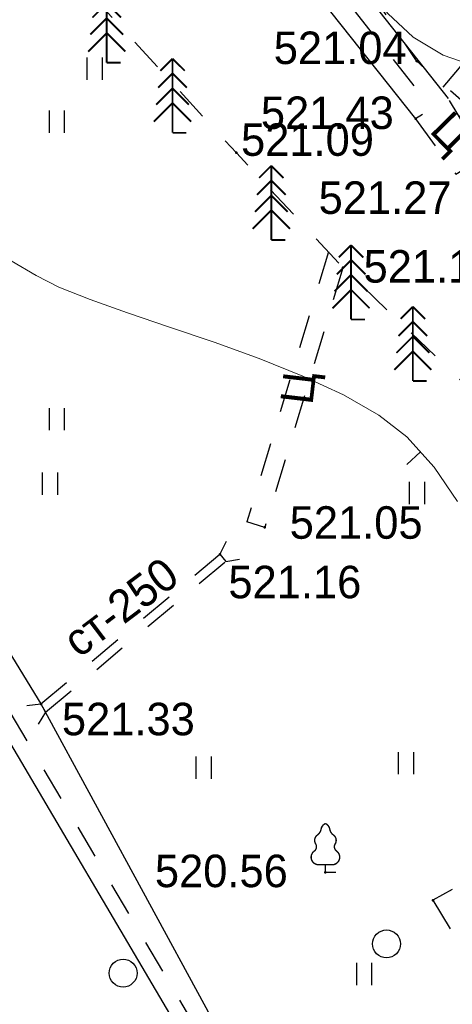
# Model space of a CAD drawing. Header units: millimetres. Extents: x 767170 to 66149698, y -983507 to 2493658.
# Tile 111 of 226: x 1988738 to 2000385, y -563826 to -537310. Entities that reach past the tile are written whole.
import ezdxf

# ---------------------------------------------------------------- set-up
doc = ezdxf.new("R2010")
doc.units = ezdxf.units.MM
doc.linetypes.add('Д_ТРОТ_ТРУБА', pattern=[3, 1.5, -1.5])
doc.linetypes.add('ДОРОГИ_СТРОЯЩ', pattern=[9, 8, -1])
for name, color, linetype in [('(004) Точки рельефа', 7, 'Continuous'), ('(022) Возд. Линии', 7, 'Continuous'), ('(025) Дорога', 7, 'Continuous'), ('(027) Гидрография', 7, 'Continuous'), ('(028) Гидротехн.', 7, 'Continuous'), ('(031) Горизонтали', 42, 'Continuous'), ('(036) Растительность', 7, 'Continuous'), ('(038) Деревья', 7, 'Continuous')]:
    doc.layers.add(name, color=color, linetype=linetype)
doc.layers.add('(042) Бергштрих', color=32, linetype='Continuous', lineweight=30)
doc.styles.add('BM-431', font='txt')
doc.styles.add('D-431', font='txt')

# ---------------------------------------------------------------- blocks, each defined once
blk = doc.blocks.new('ell')
at = {"const_width": 0.05}
for points in [[(0, 2), (-0.3285714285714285, 1.671428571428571)], [(0, 0), (0, 2)], [(0, 2), (0.3285714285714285, 1.671428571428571)], [(0, 1.6), (-0.3857142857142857, 1.214285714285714)], [(0, 1.6), (0.3857142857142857, 1.214285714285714)], [(0, 1.199999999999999), (-0.4428571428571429, 0.7571428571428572)], [(0, 1.199999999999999), (0.4428571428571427, 0.7571428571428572)], [(0, 0.8), (-0.5, 0.3)], [(0, 0.8), (0.5, 0.2999999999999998)], [(0, 0), (0.375, 0)]]:
    blk.add_lwpolyline(points, dxfattribs=at)
blk = doc.blocks.new('d')
at = {"layer": '(038) Деревья'}
blk.add_ellipse((0, 0), major_axis=(0.2651650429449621, 0.2651650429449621), ratio=0.9999999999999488, start_param=5.497787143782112, end_param=11.7809724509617, dxfattribs=at)
blk = doc.blocks.new('I04010')
for p, q in [((-0.4122729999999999, 0.0071460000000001), (-0.4122729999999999, 1.207145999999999)), ((0.3877269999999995, 1.207145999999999), (0.3877269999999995, 0.0071460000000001))]:
    blk.add_line(p, q)
blk = doc.blocks.new('ell-flat-30-flat-1')
at = {"layer": '(038) Деревья', "const_width": 0.05}
for points in [[(0, 2), (-0.3285714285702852, 1.671428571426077)], [(0, 0), (0, 2)], [(0, 2), (0.3285714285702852, 1.671428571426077)], [(0, 1.600000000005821), (-0.3857142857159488, 1.214285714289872)], [(0, 1.600000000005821), (0.3857142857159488, 1.214285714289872)], [(0, 1.19999999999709), (-0.4428571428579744, 0.7571428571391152)], [(0, 1.19999999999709), (0.4428571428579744, 0.7571428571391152)], [(0, 0.8000000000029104), (-0.5, 0.3000000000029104)], [(0, 0.8000000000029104), (0.5, 0.3000000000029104)], [(0, 0), (0.375, 0)]]:
    blk.add_lwpolyline(points, dxfattribs=at)
blk = doc.blocks.new('ell-flat-29-flat-1')
at = {"layer": '(038) Деревья', "const_width": 0.05}
for points in [[(0, 2), (-0.3285714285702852, 1.671428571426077)], [(0, 0), (0, 2)], [(0, 2), (0.3285714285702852, 1.671428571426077)], [(0, 1.600000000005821), (-0.3857142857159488, 1.214285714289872)], [(0, 1.600000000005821), (0.3857142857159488, 1.214285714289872)], [(0, 1.19999999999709), (-0.4428571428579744, 0.7571428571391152)], [(0, 1.19999999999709), (0.4428571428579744, 0.7571428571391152)], [(0, 0.8000000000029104), (-0.5, 0.3000000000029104)], [(0, 0.8000000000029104), (0.5, 0.3000000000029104)], [(0, 0), (0.375, 0)]]:
    blk.add_lwpolyline(points, dxfattribs=at)
blk = doc.blocks.new('karagach-flat-76')
at = {"layer": '(038) Деревья', "const_width": 0.03750000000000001}
for points in [[(0, 1.3125, 0.2460341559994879), (-0.1171049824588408, 1.159285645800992, 0.4890786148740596)], [(0, 1.3125, -0.2460341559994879), (0.1171049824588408, 1.159285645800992, -0.4890786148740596)], [(-0.207997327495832, 1.009319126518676, 0.1815668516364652), (-0.1171049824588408, 1.159285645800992, 0.3030035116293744)], [(0.207997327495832, 1.009319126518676, -0.1815668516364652), (0.1171049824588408, 1.159285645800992, -0.3030035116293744)], [(-0.207997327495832, 1.009319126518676, 0.4308529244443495), (-0.2554195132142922, 0.7527973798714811, 0.5482763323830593)], [(0.207997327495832, 1.009319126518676, -0.4308529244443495), (0.2554195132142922, 0.7527973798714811, -0.5482763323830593)], [(-0.314697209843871, 0.5594194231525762, 0.6269492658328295), (-0.218374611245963, 0.2061839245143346, 0.7024651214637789)], [(-0.314697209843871, 0.5594194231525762, 0.3836029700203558), (-0.2554195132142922, 0.7527973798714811, 0.3529123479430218)], [(0.314697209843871, 0.5594194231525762, -0.6269492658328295), (0.218374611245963, 0.2061839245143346, -0.7024651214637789)], [(0.314697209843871, 0.5594194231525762, -0.3836029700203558), (0.2554195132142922, 0.7527973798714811, -0.3529123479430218)]]:
    blk.add_lwpolyline(points, format="xyb", dxfattribs=at)
for points in [[(0, 0.2061839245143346), (-0.218374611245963, 0.2061839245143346)], [(0, 0), (0, 0.2061839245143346)], [(0, 0.2061839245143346), (0.218374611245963, 0.2061839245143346)], [(0, 0), (0.28125, 0)]]:
    blk.add_lwpolyline(points, dxfattribs=at)
at = {"layer": '(038) Деревья'}
blk.add_lwpolyline([(0, 0), (0, 0.2061839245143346)], dxfattribs=at)
blk = doc.blocks.new('A$C05d28b1e')
at = {"layer": '(004) Точки рельефа', "color": 7, "linetype": 'ByBlock', "lineweight": -2}
for p in [(-40043, 104576), (-44895, 102103), (-42025, 99008), (-44132, 92017), (-45339, 91293), (-50158, 87260), (-33351, 57588), (-35779, 37295), (-32885, 36540)]:
    blk.add_point(p, dxfattribs=at)
at = {"layer": '(025) Дорога', "linetype": 'Д_ТРОТ_ТРУБА', "ltscale": 600, "flags": 128}
for points in [[(27458.57960636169, 120221.9437040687), (8937.008527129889, 104733.4515533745), (7548.837046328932, 103432.7858590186), (-2273, 96670), (-15701.8629812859, 86136.91784507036), (-17766.72999620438, 85380.62311403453), (-18644.00000000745, 85674), (-40042.99999999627, 104576), (-45955.00000000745, 113584), (-51231.00000000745, 109004.9999999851), (-44895.00000000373, 102103), (-42025, 99008), (-25117.39768446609, 82840.66341361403), (-25117.39768446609, 81951.40475049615), (-25407.00000000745, 81084), (-32229, 76172), (-32638.94556894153, 76059.59519268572), (-33387.77804066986, 76494.72050660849), (-37188, 78427), (-42917.99999999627, 74170), (-43534.00000000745, 73566), (-56171.00000000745, 68379), (-72915, 59805), (-96929.00000000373, 47597), (-121277.9999999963, 30068), (-138829.0000000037, 14906), (-139804.1467532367, 14023.57079766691), (-138021.2970127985, 12053.3955911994), (-129914.0000000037, 19515.9999999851), (-105640.0000000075, 36924), (-88825.00000000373, 45949), (-78921.00000000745, 50853), (-56719.00000000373, 62542), (-42094.00000000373, 71045), (-39915.68751339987, 71829.24353212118), (-37271.13151793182, 72175.962139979), (-35502.58111401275, 71928.30599150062), (-34406.00000000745, 71614), (-29497.00000001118, 64248), (-29370.25252237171, 62877.85903450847), (-30299.91072109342, 61153.22491647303), (-32642.77542263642, 58415.5667077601), (-31513, 56567), (-31513, 56567), (-31513, 56567)], [(-42419.12000841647, 99433.01791846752), (-44610.72993740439, 92161.28321814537)], [(-42025, 99008), (-44132.00000000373, 92017)], [(-44132.00000000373, 92017), (-44610.72993740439, 92161.28321814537)], [(-33351, 57588), (-32267.00000000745, 56099), (-31513, 56567), (-32478.03679921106, 58146.01726576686), (-33351, 57588)], [(-32885, 36540), (-26424.00000000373, 25780), (-11762.63391442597, 1472.52643635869), (-10292.99999999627, 2193), (-20261.00000000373, 19133), (-31505.42323599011, 37316.53624410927), (-32885, 36540)]]:
    blk.add_lwpolyline(points, dxfattribs=at)
at = {"layer": '(028) Гидротехн.', "ltscale": 600}
for points in [[(-62482.58069661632, 109113.1853937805), (-60678.00000000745, 106122), (-55448.00000000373, 95902), (-50158.00000000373, 87260), (-44310.00000000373, 76497), (-42917.99999999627, 74170)], [(-43534.00000000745, 73566), (-54302.00000000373, 91845), (-60013, 102269), (-63249.3798286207, 108647.2099104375)], [(-32467.13768848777, 58128.18386910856), (-35666.00000000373, 62189), (-39780.00000000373, 70171), (-40639.65234834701, 71568.59922935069)], [(-41678.07362664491, 71194.74323938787), (-39931.00000000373, 68078), (-38138, 63620), (-33351, 57588)]]:
    blk.add_lwpolyline(points, dxfattribs=at)
at = {"layer": '(028) Гидротехн.', "color": 3, "linetype": 'Д_ТРОТ_ТРУБА', "ltscale": 600, "flags": 128}
for points in [[(-43219.35414958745, 73859.22404645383), (-53987.35414957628, 92138.22404643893), (-59698.35414958, 102562.2240464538), (-62934.73397818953, 108940.4339569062)], [(-41241.59202624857, 71473.7518722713), (-39494.51839962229, 68357.00863289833), (-37701.51839960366, 63899.00863289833), (-32914.51839962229, 57867.00863286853)]]:
    blk.add_lwpolyline(points, dxfattribs=at)
at = {"layer": '(028) Гидротехн.', "linetype": 'Д_ТРОТ_ТРУБА', "ltscale": 600}
for points in [[(-50158.00000000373, 87260), (-45339, 91293)], [(-50036.23876465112, 87035.90352667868), (-45178.5511951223, 91101.28098422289)]]:
    blk.add_lwpolyline(points, dxfattribs=at)
at = {"layer": '(031) Горизонтали', "color": 42, "linetype": 'Continuous', "lineweight": 0, "ltscale": 600}
for points in [[(-43387.94736842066, 109672.6315789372), (-43063.63729174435, 109325.7324124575), (-42719.76214583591, 108785.527846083), (-42339.95684469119, 108110.0701944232), (-41907.85630228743, 107357.4117720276), (-41407.09543262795, 106585.604893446), (-40821.30914969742, 105852.7018733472), (-40134.13236749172, 105216.7550262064), (-39329.19999999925, 104735.8166666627), (-38370.62924212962, 104397.0630975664)], [(-32224.03513553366, 47284.3693421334), (-32847.67358038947, 48204.34867055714), (-33588.34653465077, 49024.22772277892), (-34344.38804954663, 49605.29891863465), (-35293.57320516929, 50148.04572182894), (-36383.62539884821, 50654.58609828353), (-37562.26802789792, 51127.03801394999), (-38777.22448964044, 51567.51943483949), (-39976.21818140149, 51978.14832682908), (-41106.97250049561, 52361.04265591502), (-42117.21084425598, 52718.32038809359), (-42954.65660998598, 53052.09948921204), (-43567.03319501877, 53364.49792531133), (-44237.4475428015, 53759.16615870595)]]:
    blk.add_lwpolyline(points, dxfattribs=at)
at = {"layer": '(042) Бергштрих', "color": 32, "linetype": 'Continuous', "lineweight": 30, "ltscale": 600}
blk.add_line((-33218.0100575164, 48614.28819665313), (-33589.03053070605, 48279.1109174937), dxfattribs=at)
at = {"ltscale": 600}
for points in [[(-45167.96276806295, 91638.398560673), (-45342.23417756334, 91296.86449334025), (-45178.55119509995, 91101.28098422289), (-44807.90334152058, 91160.9200911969)], [(-50539.67660786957, 87223.40750996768), (-50158.00000000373, 87260), (-50036.23876465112, 87035.90352667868), (-50227.89246240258, 86713.09473715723)]]:
    blk.add_lwpolyline(points, dxfattribs=at)
at = {"layer": '(022) Возд. Линии', "xscale": 1000, "yscale": 1000, "zscale": 1000}
for name, p in [('ell-flat-30-flat-1', (-48385.73221663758, 104530.3992427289)), ('ell-flat-29-flat-1', (-46614.61680537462, 102642.3028233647)), ('karagach-flat-76', (-35779, 37295))]:
    blk.add_blockref(name, p, dxfattribs=at)
at = {"layer": '(036) Растительность', "linetype": 'Continuous', "xscale": 500, "yscale": 500, "zscale": 500}
for p in [(-49723.75909405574, 102641.810907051), (-49723.75909405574, 94626.56662373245), (-40026.19366771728, 92635.538800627), (-40322.14669346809, 85363.03814640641), (-45767.65927306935, 85244.78515869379), (-41446.76241777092, 79686.94076988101), (-41983.87732191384, 58630.10506914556), (-43190.09663703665, 47459.13145790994)]:
    blk.add_blockref('I04010', p, dxfattribs=at)
at = {"layer": '(038) Деревья', "linetype": 'Continuous', "xscale": 1000, "yscale": 1000, "zscale": 1000}
for name, p in [('ell', (-43954.75642625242, 99756.38065008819)), ('ell', (-41806.77362783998, 97615.5847581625)), ('ell', (-40143.15962004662, 95957.53701391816)), ('d', (-34134.30063406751, 35365.65046229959)), ('d', (-41226.15151344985, 34578.52551910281))]:
    blk.add_blockref(name, p, dxfattribs=at)
at = {"layer": '(004) Точки рельефа', "linetype": 'ByBlock', "char_height": 875, "attachment_point": 4, "style": 'D-431'}
for s, insert in [('521.04', (-43889.16004279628, 104925.0335895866)), ('521.09', (-44770, 102453)), ('521.10', (-41470.66145436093, 99038.74219743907)), ('521.05', (-43459.80224711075, 92141.52634446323)), ('521.16', (-45109.87953736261, 90538.6072371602)), ('521.33', (-49592.29695979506, 86849.06722022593)), ('521.43', (-37516.80400434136, 57742.51789575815)), ('521.27', (-35961.85546405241, 55456.83313974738)), ('520.56', (-40370.49677678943, 37325.19973744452))]:
    blk.add_mtext(s, dxfattribs=dict(at, insert=insert))
at = {"layer": '(025) Дорога', "linetype": 'ДОРОГИ_СТРОЯЩ', "style": 'BM-431'}
for height, rotation, p in [(875, 83.32407221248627, (-42847.52412395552, 95297.03463487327)), (874.9999999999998, 314.4842360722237, (-33007.17771600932, 57243.47887684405))]:
    blk.add_text('Ц', height=height, rotation=rotation, dxfattribs=at).set_placement(p)
at = {"layer": '(027) Гидрография', "color": 0, "style": 'D-431'}
blk.add_text('ст-250', height=875, rotation=37.1009643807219, dxfattribs=at).set_placement((-49132.94709704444, 88478.17156000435))

msp = doc.modelspace()

# ---------------------------------------------------------------- block references
at = {"color": 5, "lineweight": 50}
msp.add_blockref('A$C05d28b1e', (2032748.063139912, -597565.0480394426), dxfattribs=at)

# ---------------------------------------------------------------- next in the draw order: block references
msp.add_blockref('A$C05d28b1e', (2039466.73339316, -642998.2979304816), dxfattribs=at)

doc.saveas('drawing.dxf')
